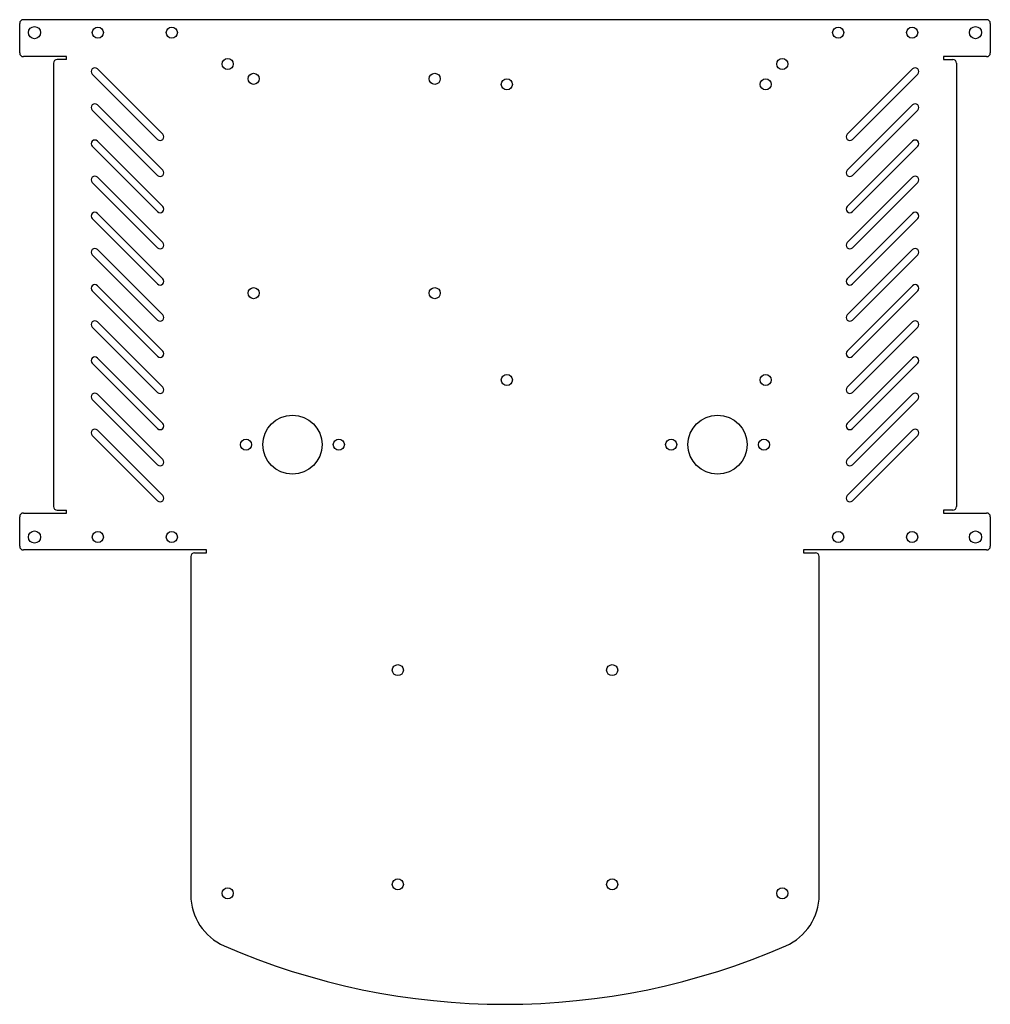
# Model space of a CAD drawing. Header units: millimetres. Extents: x -131 to 131, y -148 to 118.
import ezdxf

# ---------------------------------------------------------------- set-up
doc = ezdxf.new("R2010")
doc.units = ezdxf.units.MM

msp = doc.modelspace()

# ---------------------------------------------------------------- linework, layer by layer
at = {"color": 7, "linetype": 'Continuous', "lineweight": 25}
for p, q in [((-131.29, 109.5), (-131.29, 117.5)), ((130.29, 118.5), (-130.29, 118.5)), ((131.29, 117.5), (131.29, 109.5)), ((-118.64, 108.5), (-130.29, 108.5)), ((-122.14, 106.75), (-122.14, -13.25)), ((-118.64, 107.75), (-121.14, 107.75)), ((-118.64, 107.75), (-118.64, 108.5)), ((118.64, 108.5), (118.64, 107.75)), ((130.29, 108.5), (118.64, 108.5)), ((118.64, 107.75), (121.14, 107.75)), ((122.14, 106.75), (122.14, -13.25)), ((-92.6, 87.53), (-110.27, 105.21)), ((110.27, 105.21), (92.6, 87.53)), ((-111.69, 103.79), (-94.01, 86.12)), ((94.01, 86.12), (111.69, 103.79)), ((-111.69, 94.01), (-94.01, 76.33)), ((-92.6, 77.75), (-110.27, 95.42)), ((110.27, 95.42), (92.6, 77.75)), ((94.01, 76.33), (111.69, 94.01)), ((-92.6, 67.96), (-110.27, 85.64)), ((110.27, 85.64), (92.6, 67.96)), ((-111.69, 84.23), (-94.01, 66.55)), ((94.01, 66.55), (111.69, 84.23)), ((-92.6, 58.18), (-110.27, 75.86)), ((110.27, 75.86), (92.6, 58.18)), ((-111.69, 74.45), (-94.01, 56.77)), ((94.01, 56.77), (111.69, 74.45)), ((-111.69, 64.66), (-94.01, 46.99)), ((-92.6, 48.4), (-110.27, 66.08)), ((110.27, 66.08), (92.6, 48.4)), ((94.01, 46.99), (111.69, 64.66)), ((-92.6, 38.62), (-110.27, 56.3)), ((110.27, 56.3), (92.6, 38.62)), ((-111.69, 54.88), (-94.01, 37.2)), ((94.01, 37.2), (111.69, 54.88)), ((-92.6, 28.84), (-110.27, 46.51)), ((110.27, 46.51), (92.6, 28.84)), ((-111.69, 45.1), (-94.01, 27.42)), ((94.01, 27.42), (111.69, 45.1)), ((-111.69, 35.32), (-94.01, 17.64)), ((-92.6, 19.05), (-110.27, 36.73)), ((110.27, 36.73), (92.6, 19.05)), ((94.01, 17.64), (111.69, 35.32)), ((-92.6, 9.27), (-110.27, 26.95)), ((110.27, 26.95), (92.6, 9.27)), ((-111.69, 25.54), (-94.01, 7.86)), ((94.01, 7.86), (111.69, 25.54)), ((-92.6, -0.51), (-110.27, 17.17)), ((110.27, 17.17), (92.6, -0.51)), ((-111.69, 15.75), (-94.01, -1.92)), ((94.01, -1.92), (111.69, 15.75)), ((-111.69, 5.97), (-94.01, -11.71)), ((-92.6, -10.29), (-110.27, 7.38)), ((110.27, 7.38), (92.6, -10.29)), ((94.01, -11.71), (111.69, 5.97)), ((-130.29, -15), (-118.64, -15)), ((-121.14, -14.25), (-118.64, -14.25)), ((-118.64, -15), (-118.64, -14.25)), ((118.64, -14.25), (118.64, -15)), ((121.14, -14.25), (118.64, -14.25)), ((118.64, -15), (130.29, -15)), ((-131.29, -24), (-131.29, -16)), ((131.29, -16), (131.29, -24)), ((-80.75, -25), (-130.29, -25)), ((-84, -25.75), (-80.75, -25.75)), ((-80.75, -25.75), (-80.75, -25)), ((80.75, -25), (80.75, -25.75)), ((130.29, -25), (80.75, -25)), ((80.75, -25.75), (84, -25.75)), ((-85, -26.75), (-85, -118.36)), ((85, -118.36), (85, -26.75))]:
    msp.add_line(p, q, dxfattribs=at)
for centre, radius in [((-127.29, 115), 1.65), ((-110.14, 115), 1.5), ((-90.14, 115), 1.5), ((90.14, 115), 1.5), ((110.14, 115), 1.5), ((127.29, 115), 1.65), ((-75, 106.5), 1.5), ((75, 106.5), 1.5), ((-68, 102.5), 1.5), ((-19, 102.5), 1.5), ((0.5, 101), 1.5), ((70.5, 101), 1.5), ((-68, 44.5), 1.5), ((-19, 44.5), 1.5), ((0.5, 21), 1.5), ((70.5, 21), 1.5), ((-57.5, 3.5), 8), ((57.5, 3.5), 8), ((-70.05, 3.5), 1.5), ((-44.95, 3.5), 1.5), ((44.95, 3.5), 1.5), ((70.05, 3.5), 1.5), ((-127.29, -21.5), 1.65), ((-110.14, -21.5), 1.5), ((-90.14, -21.5), 1.5), ((90.14, -21.5), 1.5), ((110.14, -21.5), 1.5), ((127.29, -21.5), 1.65), ((-28.99, -57.51), 1.5), ((28.99, -57.51), 1.5), ((-28.99, -115.49), 1.5), ((28.99, -115.49), 1.5), ((-75, -117.91), 1.5), ((75, -117.91), 1.5)]:
    msp.add_circle(centre, radius, dxfattribs=at)
for centre, radius, start, end in [((-130.29, 117.5), 1, 90, 180), ((130.29, 117.5), 1, 0, 90), ((-130.29, 109.5), 1, 180, 270), ((130.29, 109.5), 1, 270, 0), ((-121.14, 106.75), 1, 90, 180), ((121.14, 106.75), 1, 0, 90), ((-110.98, 104.5), 1, 45, 225), ((110.98, 104.5), 1, 315, 135), ((-110.98, 94.72), 1, 45, 225), ((110.98, 94.72), 1, 315, 135), ((-110.98, 84.94), 1, 45, 225), ((-93.3, 86.82), 1, 225, 45), ((93.3, 86.82), 1, 135, 315), ((110.98, 84.94), 1, 315, 135), ((-93.3, 77.04), 1, 225, 45), ((93.3, 77.04), 1, 135, 315), ((-110.98, 75.15), 1, 45, 225), ((110.98, 75.15), 1, 315, 135), ((-93.3, 67.26), 1, 225, 45), ((93.3, 67.26), 1, 135, 315), ((-110.98, 65.37), 1, 45, 225), ((110.98, 65.37), 1, 315, 135), ((-110.98, 55.59), 1, 45, 225), ((-93.3, 57.48), 1, 225, 45), ((93.3, 57.48), 1, 135, 315), ((110.98, 55.59), 1, 315, 135), ((-93.3, 47.69), 1, 225, 45), ((93.3, 47.69), 1, 135, 315), ((-110.98, 45.81), 1, 45, 225), ((110.98, 45.81), 1, 315, 135), ((-93.3, 37.91), 1, 225, 45), ((93.3, 37.91), 1, 135, 315), ((-110.98, 36.02), 1, 45, 225), ((110.98, 36.02), 1, 315, 135), ((-110.98, 26.24), 1, 45, 225), ((-93.3, 28.13), 1, 225, 45), ((93.3, 28.13), 1, 135, 315), ((110.98, 26.24), 1, 315, 135), ((-93.3, 18.35), 1, 225, 45), ((93.3, 18.35), 1, 135, 315), ((-110.98, 16.46), 1, 45, 225), ((110.98, 16.46), 1, 315, 135), ((-93.3, 8.56), 1, 225, 45), ((93.3, 8.56), 1, 135, 315), ((-110.98, 6.68), 1, 45, 225), ((110.98, 6.68), 1, 315, 135), ((-93.3, -1.22), 1, 225, 45), ((93.3, -1.22), 1, 135, 315), ((-93.3, -11), 1, 225, 45), ((93.3, -11), 1, 135, 315), ((-121.14, -13.25), 1, 180, 270), ((121.14, -13.25), 1, 270, 0), ((-130.29, -16), 1, 90, 180), ((130.29, -16), 1, 0, 90), ((-130.29, -24), 1, 180, 270), ((-84, -26.75), 1, 90, 180), ((84, -26.75), 1, 0, 90), ((130.29, -24), 1, 270, 0), ((-70, -118.36), 15, 180, 246.46), ((70, -118.36), 15, 293.54, 0), ((0, 42.32), 190.27, 246.46, 293.54)]:
    msp.add_arc(centre, radius, start, end, dxfattribs=at)

doc.saveas('drawing.dxf')
